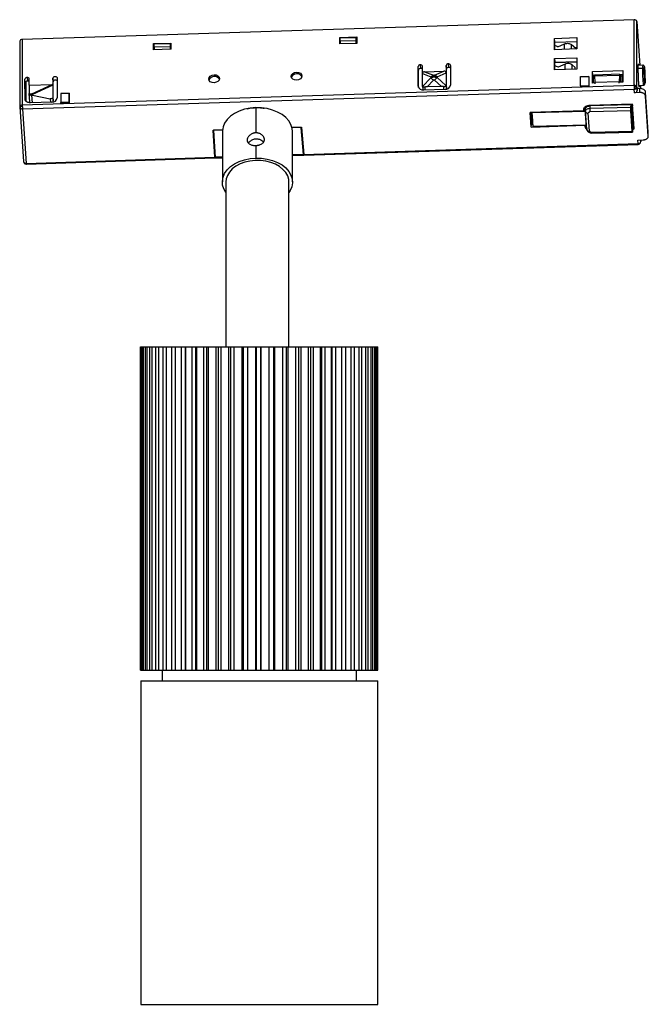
# Paper-space layout '_Izquierda' of a CAD drawing. Header units: millimetres. Extents: x 94 to 211, y -89 to 93.
import ezdxf

# ---------------------------------------------------------------- set-up
doc = ezdxf.new("R2010")
doc.units = ezdxf.units.MM

psp = doc.layouts.new('_Izquierda')

# ---------------------------------------------------------------- linework, layer by layer
at = {"color": 7, "linetype": 'Continuous', "lineweight": 25}
for p, q in [((208.16, 93.45), (94.69, 89.79)), ((208.17, 81.3), (208.16, 93.45)), ((208.69, 80.97), (208.69, 93.13)), ((208.69, 93.13), (209.26, 84.99)), ((94.69, 89.79), (94.7, 77.64)), ((153.57, 90.14), (156.77, 90.25)), ((153.58, 88.97), (153.57, 90.14)), ((153.57, 90.14), (153.62, 89.66)), ((153.62, 88.97), (153.62, 89.66)), ((153.62, 89.66), (153.63, 89.66)), ((153.63, 90.07), (156.62, 90.17)), ((153.63, 89.52), (153.63, 90.07)), ((153.63, 89.52), (156.62, 89.61)), ((153.63, 89.52), (153.64, 88.97)), ((156.62, 89.61), (156.62, 90.17)), ((156.66, 89.66), (156.62, 90.17)), ((156.64, 89.06), (156.62, 89.61)), ((156.65, 89.76), (156.77, 89.76)), ((156.66, 89.66), (156.66, 89.07)), ((156.77, 90.25), (156.77, 89.07)), ((193.38, 89.99), (197.58, 90.13)), ((193.38, 87.89), (193.38, 89.99)), ((193.45, 89.3), (193.38, 89.99)), ((197.58, 90.13), (197.58, 88.03)), ((94.21, 89.45), (94.22, 77.3)), ((119.06, 89.03), (122.26, 89.13)), ((119.06, 87.85), (119.06, 89.03)), ((119.06, 89.03), (119.11, 88.55)), ((122.26, 87.96), (119.06, 87.85)), ((119.11, 87.85), (119.11, 88.55)), ((119.11, 88.55), (119.16, 88.55)), ((119.16, 88.96), (122.16, 89.05)), ((119.16, 88.41), (119.16, 88.96)), ((119.16, 88.41), (122.16, 88.5)), ((119.16, 88.41), (119.18, 87.86)), ((122.16, 88.5), (122.16, 89.05)), ((122.2, 88.55), (122.16, 89.05)), ((122.18, 87.95), (122.16, 88.5)), ((122.19, 88.65), (122.26, 88.65)), ((122.2, 88.55), (122.2, 87.95)), ((122.26, 89.13), (122.26, 87.96)), ((156.77, 89.07), (153.58, 88.97)), ((197.58, 88.03), (193.38, 87.89)), ((193.45, 89.3), (197.58, 89.44)), ((193.45, 87.89), (193.45, 89.3)), ((194.04, 88.43), (195.28, 88.97)), ((195.28, 87.95), (195.28, 88.97)), ((196.58, 88.83), (197.35, 88.15)), ((196.58, 87.99), (196.58, 88.83)), ((197.19, 88.29), (197.58, 88.3)), ((197.35, 88.15), (197.47, 88.02)), ((193.38, 86.23), (197.58, 86.37)), ((193.39, 84.17), (193.38, 86.23)), ((193.38, 86.23), (193.45, 85.56)), ((197.58, 86.37), (197.58, 84.31)), ((168.11, 81.11), (168.11, 84.79)), ((168.16, 84.12), (168.11, 84.79)), ((168.16, 80.89), (168.16, 84.12)), ((168.51, 85.1), (168.56, 84.42)), ((168.91, 81.21), (168.91, 84.82)), ((173.31, 84.96), (173.31, 81.35)), ((173.35, 84.28), (173.31, 84.96)), ((173.36, 80.67), (173.35, 84.28)), ((173.71, 85.27), (173.75, 84.59)), ((174.11, 84.99), (174.11, 81.3)), ((193.37, 85.53), (197.58, 85.66)), ((197.58, 84.31), (193.39, 84.17)), ((193.45, 85.56), (197.58, 85.69)), ((193.45, 84.17), (193.45, 85.56)), ((195.37, 85.2), (194.08, 84.62)), ((195.37, 84.23), (195.37, 85.2)), ((197.27, 84.56), (196.67, 85.08)), ((196.67, 84.28), (196.67, 85.08)), ((197.27, 84.3), (197.27, 84.56)), ((209.74, 84.4), (208.94, 84.38)), ((209.77, 85), (208.95, 84.98)), ((95.2, 78.76), (95.19, 82.44)), ((95.24, 81.77), (95.19, 82.44)), ((95.59, 82.75), (95.64, 82.07)), ((95.99, 81.29), (95.99, 82.47)), ((100.39, 82.61), (100.39, 79.07)), ((100.44, 81.93), (100.39, 82.61)), ((101.19, 82.63), (101.19, 78.95)), ((130.28, 83.24), (130.3, 82.9)), ((145.56, 83.73), (145.59, 83.4)), ((168.91, 83.45), (170.49, 82.83)), ((170.49, 82.68), (168.95, 81.08)), ((169.32, 83.8), (172.9, 83.92)), ((169.32, 83.8), (170.94, 83.16)), ((169.78, 81), (170.95, 82.21)), ((170.49, 82.83), (170.49, 82.68)), ((171.05, 82.84), (171.05, 82.92)), ((171.17, 83.17), (172.9, 83.92)), ((171.18, 82.22), (171.62, 82.72)), ((171.18, 82.22), (172.42, 81.09)), ((171.62, 82.86), (173.31, 83.59)), ((171.62, 82.72), (171.62, 82.86)), ((173.27, 81.22), (171.62, 82.72)), ((199.76, 82.93), (198.26, 82.88)), ((198.26, 82.89), (199.76, 82.93)), ((198.26, 82.88), (198.26, 82.89)), ((198.26, 81.18), (198.26, 82.88)), ((199.76, 82.93), (199.76, 81.23)), ((199.76, 82.93), (199.76, 82.93)), ((199.77, 82.87), (199.76, 82.93)), ((199.77, 82.87), (199.77, 81.02)), ((200.48, 83.85), (206.07, 84.03)), ((200.48, 81.71), (200.48, 83.85)), ((200.54, 83.16), (200.48, 83.85)), ((200.54, 83.16), (200.84, 83.17)), ((200.54, 81.71), (200.54, 83.16)), ((200.64, 81.72), (200.68, 83.16)), ((200.67, 82.94), (200.84, 82.95)), ((200.69, 83.16), (200.71, 82.87)), ((200.72, 83.16), (200.71, 82.87)), ((205.45, 83.33), (200.84, 83.18)), ((200.84, 83.04), (205.44, 83.19)), ((200.84, 83.04), (200.87, 81.8)), ((205.44, 83.19), (205.41, 81.95)), ((205.45, 83.32), (206.07, 83.34)), ((205.45, 83.32), (205.55, 82.96)), ((205.55, 82.96), (205.56, 83.32)), ((205.64, 81.88), (205.67, 83.32)), ((205.67, 83.03), (206.09, 83.04)), ((205.99, 81.89), (205.96, 83.33)), ((206.07, 84.03), (206.07, 81.89)), ((94.7, 77.64), (208.17, 81.3)), ((94.72, 76.93), (208.19, 80.59)), ((95.42, 78.32), (95.42, 82.02)), ((95.99, 81.29), (95.94, 79.76)), ((95.99, 81.29), (100.21, 81.42)), ((96.45, 79.72), (100.21, 81.42)), ((100.39, 81.31), (96.61, 79.6)), ((100.44, 78.4), (100.44, 81.93)), ((168.11, 81.11), (168.12, 81.03)), ((168.91, 81.2), (168.96, 80.51)), ((173.11, 80.53), (169.11, 80.4)), ((169.44, 80.41), (169.41, 80.96)), ((172.42, 81.09), (169.78, 81)), ((172.8, 81.07), (172.84, 80.52)), ((173.31, 81.35), (173.36, 80.67)), ((198.26, 81.18), (199.76, 81.23)), ((198.26, 81.18), (198.26, 81.04)), ((199.76, 81.09), (198.26, 81.04)), ((198.27, 80.98), (198.26, 81.04)), ((199.76, 81.09), (199.76, 81.23)), ((199.76, 81.09), (199.77, 81.02)), ((200.88, 81.72), (200.48, 81.71)), ((205.41, 81.95), (200.87, 81.8)), ((200.87, 81.8), (200.89, 81.55)), ((205.43, 81.7), (205.41, 81.95)), ((206.07, 81.89), (205.44, 81.87)), ((208.24, 79.91), (208.19, 80.59)), ((208.69, 80.97), (208.74, 80.3)), ((209.24, 80.68), (208.74, 80.67)), ((208.74, 80.3), (208.74, 80.67)), ((209.07, 81.28), (209.89, 81.31)), ((209.24, 79.95), (209.24, 80.68)), ((209.4, 80.67), (209.4, 81.29)), ((209.4, 80.67), (209.4, 81.29)), ((95.93, 79.79), (96.04, 78.24)), ((95.95, 79.7), (96.45, 79.72)), ((96.45, 79.46), (96.43, 79.46)), ((96.43, 79.46), (96.53, 78.06)), ((96.45, 79.61), (96.45, 79.46)), ((96.51, 79.61), (96.51, 79.65)), ((96.61, 79.6), (96.61, 79.44)), ((96.61, 79.44), (99.88, 78.8)), ((99.88, 78.8), (99.93, 78.17)), ((100.39, 79.07), (100.44, 78.4)), ((103.37, 79.83), (101.87, 79.78)), ((101.87, 79.77), (103.36, 79.82)), ((101.87, 79.77), (101.87, 79.78)), ((101.87, 79.77), (101.87, 78.08)), ((103.37, 79.83), (103.36, 79.82)), ((103.37, 78.12), (103.36, 79.82)), ((103.37, 79.83), (103.37, 79.76)), ((103.37, 79.76), (103.38, 77.92)), ((209.24, 79.95), (208.24, 79.91)), ((210.29, 79.3), (210.29, 80.04)), ((210.81, 72.61), (210.29, 80.04)), ((210.81, 71.87), (210.29, 79.3)), ((94.22, 77.27), (94.93, 67.13)), ((94.72, 76.93), (95.43, 66.8)), ((100.19, 78.18), (96.2, 78.05)), ((103.37, 78.12), (101.87, 78.08)), ((101.87, 77.94), (101.87, 78.08)), ((101.87, 77.94), (103.37, 77.98)), ((101.88, 77.87), (101.87, 77.94)), ((103.37, 78.12), (103.37, 77.98)), ((103.38, 77.92), (103.37, 77.98)), ((137.99, 77.14), (137.99, 72.46)), ((198.85, 76.9), (198.85, 76.84)), ((198.87, 76.57), (198.85, 76.84)), ((198.87, 77), (198.87, 76.57)), ((199.13, 77.34), (199.11, 76.87)), ((199.15, 76.43), (199.11, 76.83)), ((199.34, 73.52), (199.11, 76.83)), ((207.89, 77.8), (199.8, 77.54)), ((199.97, 77.46), (199.96, 77.02)), ((199.96, 77.02), (207.59, 77.22)), ((207.64, 77.65), (199.97, 77.46)), ((199.97, 77.46), (199.97, 77.55)), ((201.81, 77.5), (201.82, 77.61)), ((204.52, 77.7), (204.52, 77.57)), ((204.52, 77.57), (204.52, 77.7)), ((207.59, 77.22), (207.64, 77.65)), ((207.64, 77.8), (207.64, 77.65)), ((207.95, 73.13), (207.64, 77.65)), ((207.69, 77.8), (207.96, 73.87)), ((207.7, 77.61), (207.97, 77.62)), ((207.94, 77.02), (207.75, 76.88)), ((208.21, 73.21), (207.89, 77.8)), ((198.87, 76.57), (188.88, 76.24)), ((189.07, 73.54), (188.88, 76.24)), ((188.98, 76.25), (189.13, 74.09)), ((189.23, 76.25), (189.34, 74.68)), ((189.27, 76.2), (189.26, 76.26)), ((199.14, 76.45), (189.27, 76.2)), ((189.45, 73.64), (189.27, 76.2)), ((199.38, 73.12), (199.15, 76.43)), ((199.88, 72.79), (199.65, 76.1)), ((207.57, 76.54), (199.98, 76.35)), ((207.83, 72.75), (207.57, 76.54)), ((208.12, 75.46), (207.85, 75.45)), ((144.7, 73.47), (146.39, 73.52)), ((146.33, 73.48), (144.71, 73.43)), ((146.33, 73.48), (146.33, 73.52)), ((146.84, 68.46), (146.43, 73.42)), ((146.5, 73.46), (146.91, 68.46)), ((189.07, 73.54), (189.13, 74.09)), ((189.07, 73.54), (199.06, 73.86)), ((189.34, 74.68), (189.09, 74.67)), ((189.1, 74.57), (189.35, 74.58)), ((189.45, 73.64), (189.34, 74.68)), ((199.31, 73.89), (189.45, 73.64)), ((199.06, 73.86), (199.06, 73.88)), ((199.08, 73.59), (199.06, 73.86)), ((199.08, 73.59), (199.07, 73.88)), ((199.34, 73.52), (199.38, 73.12)), ((199.34, 73.5), (199.34, 73.52)), ((199.34, 73.5), (199.38, 73.1)), ((199.38, 73.1), (199.38, 73.12)), ((207.95, 73.13), (207.9, 72.76)), ((207.94, 74.23), (208.14, 74.24)), ((207.95, 73.13), (207.96, 73.87)), ((207.95, 73.2), (208.21, 73.21)), ((130.4, 67.93), (130.11, 72.93)), ((130.17, 72.99), (130.42, 68.6)), ((130.19, 72.9), (130.47, 67.93)), ((130.21, 73), (131.82, 73.05)), ((131.82, 73.02), (130.28, 72.97)), ((130.28, 73), (130.28, 72.97)), ((131.8, 72.71), (131.8, 63.35)), ((144.8, 63.35), (144.8, 72.71)), ((200.25, 72.56), (207.83, 72.75)), ((200.26, 72.43), (207.9, 72.62)), ((210.81, 71.87), (210.81, 72.61)), ((210.81, 71.84), (210.81, 72.58)), ((130.3, 70.91), (130.29, 70.91)), ((130.32, 70.33), (130.33, 70.33)), ((137.99, 70.12), (137.99, 67.78)), ((146.91, 68.46), (208.9, 70.46)), ((146.91, 68.33), (208.92, 70.33)), ((201.71, 70.07), (206.25, 70.21)), ((201.71, 70.09), (201.71, 70.07)), ((206.25, 70.24), (206.25, 70.21)), ((206.25, 70.21), (206.25, 70.24)), ((208.85, 71.13), (209.85, 71.17)), ((208.9, 70.46), (208.85, 71.13)), ((209.38, 71.15), (209.4, 70.84)), ((209.4, 70.81), (209.4, 71.15)), ((209.4, 70.84), (209.4, 71.15)), ((95.42, 66.67), (130.42, 67.8)), ((95.43, 66.8), (130.4, 67.93)), ((130.43, 68.69), (130.41, 68.69)), ((130.42, 67.96), (130.42, 68.6)), ((131.8, 67.97), (130.47, 67.93)), ((130.47, 67.8), (131.8, 67.84)), ((146.84, 68.46), (144.8, 68.39)), ((144.8, 68.26), (146.87, 68.33)), ((146.87, 68.49), (146.87, 68.98)), ((132.45, 63.35), (132.45, 32.77)), ((144.15, 32.77), (144.15, 63.35)), ((116.65, 32.77), (160.67, 32.77)), ((116.65, -27.23), (116.65, 32.77)), ((116.68, -27.23), (116.68, 32.77)), ((116.76, -27.23), (116.76, 32.77)), ((116.96, -27.23), (116.96, 32.77)), ((117.16, -27.23), (117.16, 32.77)), ((117.53, -27.23), (117.53, 32.77)), ((117.84, -27.23), (117.84, 32.77)), ((118.37, -27.23), (118.37, 32.77)), ((118.79, -27.23), (118.79, 32.77)), ((119.48, -27.23), (119.48, 32.77)), ((119.99, -27.23), (119.99, 32.77)), ((120.83, -27.23), (120.83, 32.77)), ((121.44, -27.23), (121.44, 32.77)), ((122.42, -27.23), (122.42, 32.77)), ((123.12, -27.23), (123.12, 32.77)), ((124.22, -27.23), (124.22, 32.77)), ((124.91, 32.77), (124.91, -27.23)), ((125, -27.23), (125, 32.77)), ((126.21, -27.23), (126.21, 32.77)), ((126.81, 32.77), (126.81, -27.23)), ((127.06, -27.23), (127.06, 32.77)), ((128.36, -27.23), (128.36, 32.77)), ((128.86, 32.77), (128.86, -27.23)), ((129.26, -27.23), (129.26, 32.77)), ((130.64, -27.23), (130.64, 32.77)), ((131.04, 32.77), (131.04, -27.23)), ((131.59, -27.23), (131.59, 32.77)), ((133.03, -27.23), (133.03, 32.77)), ((133.32, 32.77), (133.32, -27.23)), ((134.02, -27.23), (134.02, 32.77)), ((135.49, -27.23), (135.49, 32.77)), ((135.67, 32.77), (135.67, -27.23)), ((136.5, -27.23), (136.5, 32.77)), ((138, -27.23), (138, 32.77)), ((138.06, 32.77), (138.06, -27.23)), ((138.96, -27.23), (138.96, 32.77)), ((139.01, -27.23), (139.01, 32.77)), ((140.51, -27.23), (140.51, 32.77)), ((141.35, -27.23), (141.35, 32.77)), ((141.52, -27.23), (141.52, 32.77)), ((143, -27.23), (143, 32.77)), ((143.71, -27.23), (143.71, 32.77)), ((143.99, -27.23), (143.99, 32.77)), ((145.43, -27.23), (145.43, 32.77)), ((146, -27.23), (146, 32.77)), ((146.39, -27.23), (146.39, 32.77)), ((147.77, -27.23), (147.77, 32.77)), ((148.19, -27.23), (148.19, 32.77)), ((148.69, -27.23), (148.69, 32.77)), ((150, -27.23), (150, 32.77)), ((150.26, -27.23), (150.26, 32.77)), ((150.85, -27.23), (150.85, 32.77)), ((152.07, -27.23), (152.07, 32.77)), ((152.18, -27.23), (152.18, 32.77)), ((152.86, -27.23), (152.86, 32.77)), ((153.98, -27.23), (153.98, 32.77)), ((154.69, -27.23), (154.69, 32.77)), ((155.68, -27.23), (155.68, 32.77)), ((156.3, -27.23), (156.3, 32.77)), ((157.16, -27.23), (157.16, 32.77)), ((157.69, -27.23), (157.69, 32.77)), ((158.4, -27.23), (158.4, 32.77)), ((158.83, -27.23), (158.83, 32.77)), ((159.38, -27.23), (159.38, 32.77)), ((159.7, -27.23), (159.7, 32.77)), ((160.09, -27.23), (160.09, 32.77)), ((160.3, -27.23), (160.3, 32.77)), ((160.53, -27.23), (160.53, 32.77)), ((160.62, -27.23), (160.62, 32.77)), ((160.67, -27.23), (160.67, 32.77)), ((116.65, -27.23), (160.67, -27.23)), ((120.61, -27.23), (120.61, -29.23)), ((156.71, -29.23), (156.71, -27.23)), ((116.66, -29.23), (116.66, -89.23)), ((116.66, -29.23), (160.66, -29.23)), ((160.66, -89.23), (160.66, -29.23)), ((116.66, -89.23), (160.66, -89.23))]:
    psp.add_line(p, q, dxfattribs=at)
at = {"color": 7, "linetype": 'Continuous', "lineweight": 25, "flags": 128}
for points in [[(100.39, 82.61), (100.42, 82.72), (100.5, 82.82), (100.63, 82.89), (100.79, 82.92), (100.94, 82.9), (101.07, 82.84), (101.16, 82.75), (101.19, 82.63)], [(101.19, 82.1), (101.12, 82.16), (100.99, 82.22), (100.83, 82.24), (100.68, 82.21), (100.55, 82.15), (100.47, 82.05), (100.44, 81.93)], [(130.28, 81.77), (129.9, 81.81), (129.57, 81.96), (129.36, 82.19), (129.28, 82.47), (129.36, 82.76), (129.57, 83), (129.9, 83.17), (130.28, 83.24)], [(130.28, 83.24), (130.66, 83.2), (130.99, 83.05), (131.2, 82.82), (131.28, 82.54), (131.2, 82.25), (130.99, 82.01), (130.66, 81.84), (130.28, 81.77)], [(145.56, 82.26), (145.18, 82.3), (144.86, 82.45), (144.64, 82.69), (144.56, 82.97), (144.64, 83.25), (144.86, 83.5), (145.18, 83.67), (145.56, 83.73)], [(145.56, 83.73), (145.94, 83.69), (146.27, 83.54), (146.49, 83.31), (146.56, 83.03), (146.49, 82.75), (146.27, 82.5), (145.95, 82.33), (145.56, 82.26)], [(168.99, 80.41), (168.97, 80.46), (168.96, 80.51)], [(173.36, 80.67), (173.35, 80.6), (173.33, 80.56)], [(96.03, 79.59), (96.27, 79.6), (96.45, 79.61)], [(137.99, 77.14), (136.93, 77.04), (135.9, 76.83), (134.94, 76.5), (134.07, 76.07), (133.32, 75.55), (132.7, 74.95), (132.23, 74.29), (131.93, 73.59), (131.8, 72.86), (131.8, 72.71)], [(144.8, 72.71), (144.75, 73.28), (144.52, 74), (144.12, 74.68), (143.57, 75.3), (142.87, 75.86), (142.05, 76.33), (141.12, 76.7), (140.12, 76.96), (139.07, 77.11), (137.99, 77.14)], [(198.85, 76.84), (198.86, 76.97), (198.91, 77.1), (198.99, 77.22), (199.11, 77.32), (199.25, 77.41), (199.42, 77.48), (199.61, 77.52), (199.8, 77.54)], [(199.11, 76.83), (199.12, 76.94), (199.16, 77.06), (199.24, 77.17), (199.34, 77.26), (199.47, 77.34), (199.63, 77.4), (199.79, 77.44), (199.97, 77.46)], [(199.15, 76.43), (199.16, 76.54), (199.2, 76.65), (199.27, 76.75), (199.37, 76.84), (199.5, 76.91), (199.64, 76.97), (199.8, 77.01), (199.96, 77.02)], [(199.65, 76.1), (199.65, 76.15), (199.67, 76.19), (199.7, 76.24), (199.74, 76.27), (199.79, 76.31), (199.85, 76.33), (199.91, 76.34), (199.98, 76.35)], [(199.42, 72.99), (199.41, 73), (199.38, 73.1)], [(130.19, 72.9), (130.19, 72.91), (130.19, 72.92), (130.2, 72.93), (130.21, 72.94), (130.23, 72.95), (130.24, 72.96), (130.26, 72.96), (130.28, 72.97)], [(132.45, 61.42), (132.08, 62.06), (131.86, 62.78), (131.8, 63.51), (131.93, 64.24), (132.23, 64.94), (132.7, 65.6), (133.32, 66.2), (134.07, 66.72), (134.94, 67.15), (135.9, 67.47), (136.93, 67.69), (137.99, 67.78)], [(137.99, 67.78), (139.07, 67.76), (140.12, 67.61), (141.12, 67.35), (142.05, 66.98), (142.87, 66.51), (143.57, 65.95), (144.12, 65.32), (144.52, 64.64), (144.75, 63.93), (144.8, 63.19), (144.67, 62.47), (144.37, 61.76), (144.15, 61.42)], [(136.9, 67.23), (135.96, 67.01), (135.09, 66.69), (134.31, 66.27), (133.64, 65.77), (133.11, 65.2), (132.73, 64.57), (132.51, 63.91), (132.45, 63.35)], [(144.15, 63.35), (144.11, 63.8), (143.92, 64.47), (143.56, 65.1), (143.05, 65.68), (142.4, 66.2), (141.64, 66.63), (140.78, 66.97), (139.85, 67.2), (138.88, 67.32), (137.88, 67.33), (136.9, 67.23)]]:
    psp.add_lwpolyline(points, dxfattribs=at)
at = {"color": 7, "linetype": 'Continuous', "lineweight": 25}
for centre, radius, start, end in [((208.24, 93), 0.463, 16.8561, 99.9741), ((94.64, 89.36), 0.432, 82.8314, 167.8737), ((193.42, 87.31), 1.29, 61.189, 88.6537), ((168.48, 84.73), 0.373, 85.0649, 170.1385), ((168.53, 84.05), 0.373, 85.0649, 170.1385), ((168.57, 84.76), 0.347, 9.9522, 99.6763), ((168.6, 84.01), 0.415, 40.3338, 95.0079), ((173.67, 84.9), 0.373, 85.0649, 170.1385), ((173.72, 84.22), 0.373, 85.0649, 170.1385), ((173.76, 84.93), 0.347, 9.9522, 99.6763), ((173.79, 84.18), 0.415, 40.3338, 95.0079), ((193.43, 83.61), 1.25, 55.8468, 88.903), ((212.01, 84.6), 2.28, 169.7982, 184.9207), ((209.79, 84.13), 0.278, 16.8561, 99.9741), ((232.52, 83.93), 22.79, 178.8116, 186.6177), ((95.56, 82.38), 0.373, 85.0649, 170.1385), ((95.65, 82.41), 0.347, 9.9522, 99.6763), ((130.24, 81.93), 0.98, 86.2803, 159.5469), ((130.43, 81.97), 0.937, 27.2181, 97.7224), ((145.52, 82.42), 0.98, 86.2803, 159.5469), ((145.71, 82.47), 0.937, 27.2181, 97.7224), ((171.16, 82.39), 0.794, 105.6952, 147.0134), ((177.63, 89.25), 9.7, 222.6019, 226.4568), ((170.99, 82.41), 0.776, 35.7054, 76.9597), ((95.61, 81.7), 0.373, 85.0649, 170.1385), ((95.68, 81.66), 0.415, 40.3338, 95.0079), ((168.97, 81.26), 0.867, 189.9522, 279.6763), ((173.19, 81.46), 0.932, 265.0649, 350.1385), ((220.14, 81.35), 11.97, 180.2401, 183.6211), ((208.2, 80.58), 0.713, 73.6383, 92.0031), ((207.65, 80.93), 0.814, 1.3327, 24.4129), ((208.33, 80.9), 0.372, 11.2472, 79.5395), ((207.71, 80.91), 0.758, 338.6119, 2.8329), ((96.29, 79.36), 0.392, 56.8772, 65.9345), ((93.65, 79.68), 2.86, 359.4925, 0.2419), ((96.2, 79.23), 0.552, 41.775, 56.5165), ((100.27, 79.11), 0.932, 265.0649, 350.1385), ((94.64, 77.21), 0.432, 82.8314, 167.8737), ((94.72, 77.3), 0.5, 180.032, 184.0839), ((94.65, 76.9), 0.438, 122.5661, 150.2764), ((95.39, 75.93), 1.66, 114.6977, 125.963), ((104.14, 77.66), 9.44, 180.1302, 181.3468), ((106.44, 77.68), 11.74, 181.1679, 183.6375), ((100.12, 78.4), 0.313, 318.9175, 358.8268), ((210.21, 76.98), 10.24, 179.7709, 183.5369), ((199.58, 76.54), 0.445, 195.1779, 278.2777), ((146.34, 73.39), 0.093, 17.4405, 99.8374), ((199.69, 73.67), 0.616, 187.4507, 240.3217), ((199.81, 73.23), 0.445, 195.1779, 278.2777), ((200.19, 72.89), 0.33, 196.8199, 279.4618), ((200.57, 72.54), 0.324, 175.6345, 199.234), ((208.9, 70.83), 0.5, 271.8147, 0), ((209.34, 70.65), 0.256, 213.6057, 238.2388), ((95.43, 67.17), 0.5, 184.0889, 271.8607), ((95.37, 67.07), 0.389, 242.2831, 279.5821)]:
    psp.add_arc(centre, radius, start, end, dxfattribs=at)
for points in [[(195.28, 88.97), (195.39, 89.02), (195.53, 89.06), (195.68, 89.06)], [(195.68, 89.06), (195.88, 89.09), (196.08, 89.07), (196.26, 89)], [(196.26, 89), (196.39, 88.96), (196.5, 88.9), (196.58, 88.83)], [(195.53, 85.26), (195.47, 85.25), (195.42, 85.23), (195.37, 85.2)], [(196.67, 85.08), (196.64, 85.11), (196.59, 85.14), (196.55, 85.16)], [(171.18, 82.22), (171.11, 82.29), (171.01, 82.28), (170.95, 82.21)], [(100.39, 81.31), (100.39, 81.39), (100.33, 81.43), (100.21, 81.42)], [(168.95, 81.08), (168.93, 81.11), (168.91, 81.16), (168.91, 81.21)], [(173.31, 81.35), (173.31, 81.3), (173.29, 81.26), (173.27, 81.22)], [(95.95, 79.7), (95.94, 79.72), (95.94, 79.74), (95.94, 79.76)], [(96.45, 79.61), (96.45, 79.65), (96.45, 79.69), (96.45, 79.72)], [(96.51, 79.61), (96.49, 79.61), (96.47, 79.61), (96.45, 79.61)], [(96.61, 79.44), (96.59, 79.45), (96.53, 79.46), (96.48, 79.46), (96.45, 79.46)], [(96.61, 79.6), (96.58, 79.6), (96.54, 79.61), (96.51, 79.61)], [(208.9, 70.46), (208.98, 70.46), (209.06, 70.48), (209.13, 70.5)], [(95.43, 66.8), (95.43, 66.75), (95.44, 66.71), (95.44, 66.69)]]:
    psp.add_open_spline(points, degree=3, dxfattribs=at)
for points, knots in [([(196.55, 85.16), (196.42, 85.25), (196.25, 85.3), (195.89, 85.34), (195.7, 85.32), (195.53, 85.26)], [0, 0, 0, 0, 0.5, 0.5, 1, 1, 1, 1]), ([(209.04, 81.54), (209.03, 81.76), (209, 82.19), (208.97, 83.04), (208.95, 83.88), (208.94, 84.62), (208.95, 85.13), (208.97, 85.32), (209, 85.26), (209.01, 85.04), (209.02, 84.98)], [0, 0, 0, 0, 0.135348, 0.270696, 0.406044, 0.541391, 0.676739, 0.812087, 0.947435, 1, 1, 1, 1]), ([(210.18, 83.16), (210.18, 83.25), (210.17, 83.49), (210.15, 83.88), (210.13, 84.27), (210.11, 84.58), (210.09, 84.7), (210.07, 84.8), (210.03, 84.88), (209.97, 84.94), (209.88, 84.99), (209.81, 85.01), (209.77, 85), (209.77, 85)], [0, 0, 0, 0, 0.090821, 0.26543, 0.440828, 0.617295, 0.798917, 0.856866, 0.88477, 0.918154, 0.956207, 0.997092, 1, 1, 1, 1]), ([(210.06, 84.21), (210.06, 84.31), (210.06, 84.54), (210.07, 84.7), (210.08, 84.73), (210.1, 84.6), (210.13, 84.33), (210.15, 83.92), (210.17, 83.56), (210.18, 83.34), (210.18, 83.29)], [0, 0, 0, 0, 0.122448, 0.277333, 0.399781, 0.534819, 0.677162, 0.819504, 0.954542, 1, 1, 1, 1]), ([(210.2, 82.12), (210.2, 82.02), (210.2, 81.92), (210.2, 81.75), (210.19, 81.68), (210.18, 81.6), (210.17, 81.6), (210.15, 81.72), (210.14, 81.85), (210.12, 82.2), (210.11, 82.42), (210.08, 82.88), (210.08, 83.11), (210.06, 83.52), (210.06, 83.7), (210.06, 84), (210.06, 84.12), (210.06, 84.21)], [0, 0, 0, 0, 0.125, 0.125, 0.25, 0.25, 0.375, 0.375, 0.5, 0.5, 0.625, 0.625, 0.75, 0.75, 0.875, 0.875, 1, 1, 1, 1]), ([(169.32, 83.8), (169.19, 83.8), (169.09, 83.76), (168.95, 83.64), (168.91, 83.55), (168.91, 83.45)], [0, 0, 0, 0, 0.5, 0.5, 1, 1, 1, 1]), ([(171.05, 82.92), (171.02, 82.92), (170.95, 82.91), (170.85, 82.91), (170.76, 82.89), (170.67, 82.87), (170.57, 82.85), (170.52, 82.84), (170.49, 82.83)], [0, 0, 0, 0, 0.161222, 0.324381, 0.489665, 0.657249, 0.827306, 1, 1, 1, 1]), ([(170.49, 82.68), (170.52, 82.7), (170.58, 82.73), (170.67, 82.77), (170.76, 82.8), (170.85, 82.82), (170.95, 82.84), (171.02, 82.84), (171.05, 82.84)], [0, 0, 0, 0, 0.171638, 0.341211, 0.508775, 0.674387, 0.838108, 1, 1, 1, 1]), ([(170.94, 83.16), (170.98, 83.15), (171.01, 83.14), (171.07, 83.14), (171.08, 83.14), (171.1, 83.15), (171.11, 83.15), (171.14, 83.15), (171.15, 83.16), (171.17, 83.17)], [0, 0, 0, 0, 0.5, 0.5, 0.625, 0.625, 0.75, 0.75, 1, 1, 1, 1]), ([(171.62, 82.86), (171.59, 82.87), (171.54, 82.88), (171.44, 82.9), (171.34, 82.91), (171.25, 82.92), (171.15, 82.92), (171.08, 82.92), (171.05, 82.92)], [0, 0, 0, 0, 0.172485, 0.342417, 0.50996, 0.675285, 0.83857, 1, 1, 1, 1]), ([(171.05, 82.84), (171.08, 82.84), (171.15, 82.84), (171.25, 82.83), (171.34, 82.82), (171.44, 82.79), (171.54, 82.76), (171.59, 82.73), (171.62, 82.72)], [0, 0, 0, 0, 0.161962, 0.325725, 0.491351, 0.658901, 0.828432, 1, 1, 1, 1]), ([(173.31, 83.59), (173.31, 83.7), (173.27, 83.78), (173.13, 83.89), (173.03, 83.92), (172.9, 83.92)], [0, 0, 0, 0, 0.5, 0.5, 1, 1, 1, 1]), ([(200.84, 83.04), (200.84, 83.06), (200.84, 83.12), (200.84, 83.17), (200.84, 83.17), (200.84, 83.17)], [0, 0, 0, 0, 0.332833, 0.677221, 1, 1, 1, 1]), ([(205.45, 83.32), (205.45, 83.33), (205.45, 83.33), (205.44, 83.28), (205.44, 83.24), (205.44, 83.19)], [0, 0, 0, 0, 0.5, 0.5, 1, 1, 1, 1]), ([(210.18, 83.29), (210.18, 83.19), (210.19, 82.92), (210.2, 82.5), (210.2, 82.23), (210.2, 82.12)], [0, 0, 0, 0, 0.217288, 0.654418, 1, 1, 1, 1]), ([(169.41, 80.96), (169.39, 80.95), (169.35, 80.95), (169.29, 80.94), (169.21, 80.95), (169.12, 80.97), (169.02, 81.02), (168.98, 81.06), (168.95, 81.08)], [0, 0, 0, 0, 0.089794, 0.203022, 0.339717, 0.499885, 0.748124, 1, 1, 1, 1]), ([(169.78, 81), (169.75, 81), (169.69, 81), (169.6, 80.99), (169.5, 80.98), (169.44, 80.96), (169.41, 80.96)], [0, 0, 0, 0, 0.2356804, 0.4802771, 0.7347624, 1, 1, 1, 1]), ([(172.8, 81.07), (172.74, 81.07), (172.61, 81.09), (172.48, 81.09), (172.42, 81.09)], [0, 0, 0, 0, 0.519737, 1, 1, 1, 1]), ([(172.8, 81.07), (172.83, 81.06), (172.87, 81.06), (172.95, 81.06), (173.01, 81.07), (173.1, 81.1), (173.2, 81.15), (173.24, 81.2), (173.27, 81.22)], [0, 0, 0, 0, 0.123725, 0.246193, 0.369642, 0.496258, 0.742641, 1, 1, 1, 1]), ([(208.19, 80.59), (208.22, 80.59), (208.26, 80.59), (208.32, 80.6), (208.36, 80.62), (208.39, 80.63), (208.4, 80.63), (208.41, 80.63), (208.42, 80.63), (208.42, 80.64), (208.42, 80.64)], [0, 0, 0, 0, 0.279125, 0.531765, 0.773047, 0.888379, 0.944741, 0.972596, 0.991113, 1, 1, 1, 1]), ([(208.42, 80.64), (208.44, 80.64), (208.47, 80.66), (208.53, 80.69), (208.57, 80.73), (208.62, 80.78), (208.68, 80.86), (208.69, 80.93), (208.69, 80.97)], [0, 0, 0, 0, 0.1184, 0.234311, 0.351734, 0.468059, 0.715129, 1, 1, 1, 1]), ([(209.14, 81.28), (209.14, 81.25), (209.14, 81.04), (209.12, 80.94), (209.08, 81.04), (209.06, 81.38), (209.04, 81.54)], [0, 0, 0, 0, 0.062922, 0.375281, 0.687641, 1, 1, 1, 1]), ([(210.29, 80.04), (210.27, 80.22), (210.15, 80.39), (209.77, 80.63), (209.5, 80.69), (209.24, 80.68)], [0, 0, 0, 0, 0.5, 0.5, 1, 1, 1, 1]), ([(209.89, 81.31), (209.9, 81.31), (209.94, 81.3), (210.01, 81.33), (210.09, 81.38), (210.13, 81.44), (210.16, 81.49), (210.17, 81.53), (210.18, 81.58), (210.19, 81.65), (210.2, 81.8), (210.2, 82.01), (210.2, 82.16), (210.2, 82.18)], [0, 0, 0, 0, 0.015119, 0.081522, 0.134825, 0.180838, 0.221296, 0.259021, 0.306691, 0.401482, 0.676239, 0.952795, 1, 1, 1, 1]), ([(96.2, 78.05), (96.16, 78.05), (96.1, 78.05), (96.01, 78.06), (95.92, 78.07), (95.79, 78.1), (95.64, 78.15), (95.48, 78.24), (95.35, 78.35), (95.26, 78.48), (95.21, 78.62), (95.2, 78.71), (95.2, 78.76)], [0, 0, 0, 0, 0.060099, 0.119808, 0.179664, 0.240199, 0.369538, 0.500121, 0.62939, 0.760042, 0.879663, 1, 1, 1, 1]), ([(96.03, 79.59), (96.02, 79.6), (96, 79.63), (95.98, 79.65), (95.96, 79.68), (95.95, 79.7), (95.95, 79.7)], [0, 0, 0, 0, 0.268567, 0.523491, 0.7666, 1, 1, 1, 1]), ([(96.03, 79.59), (96.04, 79.58), (96.07, 79.56), (96.11, 79.53), (96.16, 79.51), (96.22, 79.48), (96.32, 79.46), (96.39, 79.46), (96.43, 79.46)], [0, 0, 0, 0, 0.1237575, 0.2472582, 0.3722075, 0.5002527, 0.7473612, 1, 1, 1, 1]), ([(100.39, 79.07), (100.39, 79.03), (100.38, 78.98), (100.33, 78.9), (100.29, 78.87), (100.19, 78.81), (100.13, 78.8), (100.01, 78.79), (99.94, 78.79), (99.88, 78.8)], [0, 0, 0, 0, 0.25, 0.25, 0.5, 0.5, 0.75, 0.75, 1, 1, 1, 1]), ([(208.24, 79.91), (208.37, 79.92), (208.5, 79.96), (208.69, 80.1), (208.74, 80.2), (208.74, 80.3)], [0, 0, 0, 0, 0.5, 0.5, 1, 1, 1, 1]), ([(210.29, 79.3), (210.28, 79.32), (210.28, 79.37), (210.26, 79.43), (210.24, 79.49), (210.19, 79.57), (210.1, 79.67), (209.97, 79.77), (209.8, 79.86), (209.62, 79.91), (209.43, 79.95), (209.3, 79.95), (209.24, 79.95)], [0, 0, 0, 0, 0.060099, 0.119808, 0.179664, 0.240199, 0.369538, 0.500121, 0.62939, 0.760042, 0.879663, 1, 1, 1, 1]), ([(94.22, 77.26), (94.23, 77.24), (94.23, 77.19), (94.26, 77.14), (94.27, 77.12)], [0, 0, 0, 0, 0.5413295, 1, 1, 1, 1]), ([(94.27, 77.12), (94.29, 77.1), (94.31, 77.07), (94.35, 77.03), (94.41, 77), (94.48, 76.97), (94.58, 76.93), (94.67, 76.93), (94.72, 76.93)], [0, 0, 0, 0, 0.131722, 0.260299, 0.388348, 0.517582, 0.739664, 1, 1, 1, 1]), ([(96.04, 78.26), (96.05, 78.21), (96.06, 78.12), (96.14, 78.05), (96.17, 78.01)], [0, 0, 0, 0, 0.535038, 1, 1, 1, 1]), ([(136.43, 76.91), (136.59, 76.96), (137.1, 77.09), (138.03, 77.16), (138.93, 77.15), (139.43, 77.06), (139.56, 77.03)], [0, 0, 0, 0, 0.161394, 0.514686, 0.867978, 1, 1, 1, 1]), ([(207.57, 76.54), (207.56, 76.58), (207.56, 76.63), (207.56, 76.74), (207.56, 76.8), (207.57, 76.93), (207.57, 77), (207.58, 77.12), (207.58, 77.17), (207.59, 77.22)], [0, 0, 0, 0, 0.25, 0.25, 0.5, 0.5, 0.75, 0.75, 1, 1, 1, 1]), ([(146.39, 73.52), (146.4, 73.52), (146.42, 73.52), (146.44, 73.51), (146.47, 73.5), (146.49, 73.48), (146.5, 73.46), (146.5, 73.46)], [0, 0, 0, 0, 0.1637169, 0.3266924, 0.4999375, 0.7448792, 1, 1, 1, 1]), ([(130.11, 72.93), (130.11, 72.93), (130.11, 72.94), (130.12, 72.96), (130.14, 72.98), (130.17, 72.99), (130.2, 73), (130.21, 73)], [0, 0, 0, 0, 0.163717, 0.326692, 0.499937, 0.744879, 1, 1, 1, 1]), ([(137.99, 72.46), (137.95, 72.46), (137.87, 72.45), (137.75, 72.44), (137.63, 72.41), (137.5, 72.38), (137.34, 72.32), (137.12, 72.21), (136.86, 72.02), (136.65, 71.79), (136.53, 71.59), (136.45, 71.41), (136.41, 71.25), (136.41, 71.15), (136.41, 71.1)], [0, 0, 0, 0, 0.047848, 0.096769, 0.146778, 0.197892, 0.250123, 0.356051, 0.500195, 0.646135, 0.750109, 0.836713, 0.919986, 1, 1, 1, 1]), ([(136.67, 70.54), (136.76, 70.66), (136.94, 70.95), (137.36, 71.21), (137.76, 71.34), (137.97, 71.36), (138.07, 71.37)], [0, 0, 0, 0, 0.283882, 0.641071, 0.825413, 1, 1, 1, 1]), ([(139.6, 71.21), (139.6, 71.23), (139.6, 71.29), (139.58, 71.39), (139.56, 71.48), (139.53, 71.58), (139.46, 71.7), (139.35, 71.88), (139.14, 72.09), (138.88, 72.26), (138.63, 72.37), (138.41, 72.43), (138.2, 72.46), (138.06, 72.46), (137.99, 72.46)], [0, 0, 0, 0, 0.047721, 0.096619, 0.14671, 0.19801, 0.250534, 0.354388, 0.500472, 0.644278, 0.750154, 0.836468, 0.919727, 1, 1, 1, 1]), ([(138.07, 71.37), (138.17, 71.37), (138.38, 71.36), (138.79, 71.25), (139.18, 71.04), (139.35, 70.8), (139.42, 70.71)], [0, 0, 0, 0, 0.18774, 0.386066, 0.770116, 1, 1, 1, 1]), ([(199.41, 73), (199.45, 72.92), (199.52, 72.75), (199.75, 72.57), (200.01, 72.45), (200.18, 72.44), (200.26, 72.43)], [0, 0, 0, 0, 0.264991, 0.522906, 0.769249, 1, 1, 1, 1]), ([(207.9, 72.76), (207.89, 72.72), (207.89, 72.68), (207.87, 72.64), (207.87, 72.62), (207.85, 72.62), (207.85, 72.64), (207.84, 72.68), (207.83, 72.72), (207.83, 72.75)], [0, 0, 0, 0, 0.25, 0.25, 0.5, 0.5, 0.75, 0.75, 1, 1, 1, 1]), ([(209.85, 71.17), (209.89, 71.17), (209.95, 71.17), (210.04, 71.18), (210.13, 71.2), (210.25, 71.23), (210.4, 71.29), (210.55, 71.38), (210.67, 71.49), (210.76, 71.62), (210.8, 71.75), (210.81, 71.83), (210.81, 71.87)], [0, 0, 0, 0, 0.060099, 0.119808, 0.179664, 0.240199, 0.369538, 0.500121, 0.62939, 0.760042, 0.879663, 1, 1, 1, 1]), ([(136.41, 71.1), (136.41, 71.07), (136.41, 71.01), (136.42, 70.93), (136.45, 70.84), (136.48, 70.76), (136.54, 70.65), (136.65, 70.51), (136.86, 70.35), (137.12, 70.24), (137.36, 70.17), (137.58, 70.14), (137.79, 70.12), (137.93, 70.12), (137.99, 70.12)], [0, 0, 0, 0, 0.0476458, 0.0964615, 0.1464641, 0.1976695, 0.2500923, 0.3539984, 0.4998973, 0.6438828, 0.7497279, 0.8362002, 0.9196008, 1, 1, 1, 1]), ([(137.99, 70.12), (138.03, 70.12), (138.12, 70.13), (138.24, 70.14), (138.36, 70.16), (138.49, 70.18), (138.65, 70.22), (138.88, 70.29), (139.14, 70.43), (139.35, 70.59), (139.48, 70.76), (139.55, 70.91), (139.59, 71.06), (139.6, 71.16), (139.6, 71.21)], [0, 0, 0, 0, 0.047877, 0.096828, 0.14687, 0.198019, 0.250288, 0.356141, 0.500181, 0.646068, 0.749997, 0.836643, 0.919953, 1, 1, 1, 1]), ([(208.92, 70.33), (208.92, 70.33), (208.91, 70.34), (208.91, 70.42), (208.9, 70.46)], [0, 0, 0, 0, 0.470624, 1, 1, 1, 1]), ([(209.13, 70.5), (209.21, 70.54), (209.28, 70.59), (209.38, 70.71), (209.4, 70.78), (209.4, 70.84)], [0, 0, 0, 0, 0.5, 0.5, 1, 1, 1, 1]), ([(130.42, 67.96), (130.42, 67.94), (130.42, 67.91), (130.42, 67.87), (130.42, 67.83), (130.41, 67.81), (130.41, 67.79), (130.41, 67.8), (130.41, 67.82), (130.4, 67.86), (130.4, 67.9), (130.4, 67.93)], [0, 0, 0, 0, 0.084176, 0.175093, 0.272747, 0.377136, 0.488257, 0.606107, 0.730684, 0.861982, 1, 1, 1, 1]), ([(130.48, 67.8), (130.48, 67.8), (130.48, 67.79), (130.48, 67.83), (130.47, 67.9), (130.47, 67.93)], [0, 0, 0, 0, 0.075608, 0.555805, 1, 1, 1, 1]), ([(146.84, 68.46), (146.84, 68.42), (146.85, 68.38), (146.86, 68.34), (146.86, 68.32), (146.86, 68.33), (146.87, 68.35), (146.87, 68.41), (146.87, 68.44), (146.87, 68.49)], [0, 0, 0, 0, 0.25, 0.25, 0.5, 0.5, 0.75, 0.75, 1, 1, 1, 1]), ([(146.91, 68.46), (146.91, 68.43), (146.92, 68.38), (146.92, 68.34), (146.93, 68.33), (146.93, 68.33), (146.93, 68.33)], [0, 0, 0, 0, 0.327364, 0.636764, 0.928184, 1, 1, 1, 1]), ([(94.93, 67.15), (94.93, 67.06), (94.98, 66.96), (95.17, 66.83), (95.3, 66.8), (95.43, 66.8)], [0, 0, 0, 0, 0.5, 0.5, 1, 1, 1, 1]), ([(95.44, 66.69), (95.44, 66.67), (95.44, 66.66), (95.44, 66.67), (95.44, 66.67)], [0, 0, 0, 0, 0.991343, 1, 1, 1, 1])]:
    psp.add_open_spline(points, degree=3, knots=knots, dxfattribs=at)

doc.saveas('drawing.dxf')
